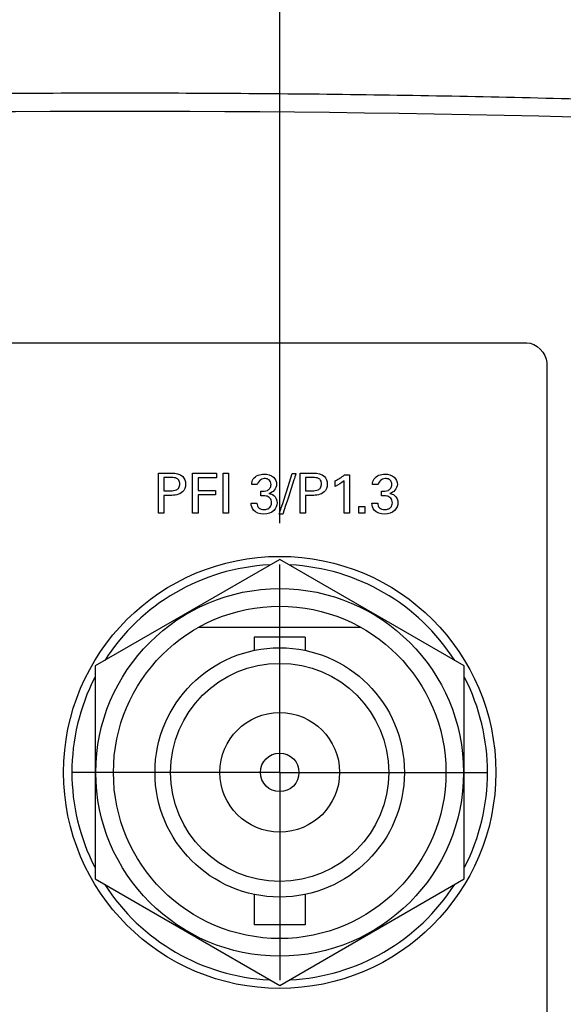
# Model space of a CAD drawing. Header units: inches. Extents: x 0 to 34, y 0 to 22.
# Tile 81 of 119: x 15.935 to 16.753, y 17.487 to 18.968. Entities that reach past the tile are written whole.
import ezdxf

# ---------------------------------------------------------------- set-up
doc = ezdxf.new("R2010")
doc.units = ezdxf.units.IN
doc.header["$LTSCALE"] = 1.87
doc.header["$MEASUREMENT"] = 0
doc.linetypes.add('CENTER', pattern=[0.6, 0.375, -0.075, 0.075, -0.075])
doc.layers.get('0').update_dxf_attribs({"linetype": 'CONTINUOUS'})
for name, color, linetype in [('DATUMCURVES', 7, 'CONTINUOUS'), ('DEFAULT_1', 7, 'CENTER'), ('DIMENSIONS', 7, 'CONTINUOUS')]:
    doc.layers.add(name, color=color, linetype=linetype)
doc.styles.get("Standard").update_dxf_attribs({"font": 'txt', "width": 0.8})
doc.dimstyles.new('DIMSTYLE_1', dxfattribs={"dimtxt": 0.125, "dimasz": 0.18, "dimexe": 0.18, "dimexo": 0.0625, "dimgap": 0.09, "dimtad": 0, "dimtih": 1, "dimtoh": 1, "dimdec": 3, "dimzin": 4, "dimdsep": 46, "dimtxsty": 'STANDARD', "dimblk": '_FILLED', "dimblk1": '_FILLED', "dimblk2": '_FILLED', "dimcen": 0.09, "dimadec": 0, "dimazin": 0, "dimtp": 0.001, "dimtm": 0.001, "dimtfac": 1, "dimtdec": 3, "dimtofl": 0, "dimtmove": 0, "dimatfit": 3, "dimldrblk": '_FILLED', "dimfxl": 1, "dimtolj": 1, "dimtzin": 4, "dimarcsym": 0})

# ---------------------------------------------------------------- blocks, each defined once
blk = doc.blocks.new('_FILLED')
at = {"color": 0, "linetype": 'BYBLOCK'}
blk.add_solid([(0, 0), (-1, 0.1736), (-1, -0.1736)], dxfattribs=at)
blk = doc.blocks.new('*D5')
at = {"layer": 'DIMENSIONS', "color": 2, "linetype": 'CONTINUOUS'}
for p, q in [((16.3262, 18.2109), (16.3262, 20.5414)), ((17.6245, 17.3609), (17.6245, 20.5414)), ((16.3262, 20.4164), (15.6819, 20.4164)), ((17.6245, 20.4164), (17.9845, 20.4164))]:
    blk.add_line(p, q, dxfattribs=at)
at = {"layer": 'DIMENSIONS', "color": 2, "linetype": 'CONTINUOUS', "xscale": 0.18, "yscale": 0.18, "zscale": 0.18}
blk.add_blockref('_FILLED', (16.3262, 20.4164), dxfattribs=at)
at = {"layer": 'DIMENSIONS', "color": 2, "linetype": 'CONTINUOUS', "xscale": 0.18, "yscale": 0.18, "zscale": 0.18, "rotation": 180}
blk.add_blockref('_FILLED', (17.6245, 20.4164), dxfattribs=at)
at = {"layer": 'DIMENSIONS', "color": 2, "linetype": 'CONTINUOUS', "width": 0.8}
for s, p in [('[', (14.9194, 20.3539)), (']', (15.5194, 20.3539)), ('1.298', (14.2944, 20.3539)), ('32.98', (15.0194, 20.3539))]:
    blk.add_text(s, height=0.125, dxfattribs=at).set_placement(p)

msp = doc.modelspace()

# ---------------------------------------------------------------- linework, layer by layer
at = {"color": 7, "linetype": 'CONTINUOUS'}
for p, q in [((16.3262, 18.1563), (16.0487, 17.9961)), ((16.6037, 17.9961), (16.3262, 18.1563)), ((16.4486, 18.0539), (16.2038, 18.0539)), ((16.2877, 18.0391), (16.2877, 18.0194)), ((16.3647, 18.0391), (16.2877, 18.0391)), ((16.3647, 18.0391), (16.3647, 18.0194)), ((16.0487, 17.9961), (16.0487, 17.6756)), ((16.6037, 17.6756), (16.6037, 17.9961)), ((16.0487, 17.6756), (16.3262, 17.5154)), ((16.3262, 17.5154), (16.6037, 17.6756)), ((16.2877, 17.6524), (16.2877, 17.6066)), ((16.3647, 17.6524), (16.3647, 17.6066)), ((16.3647, 17.6066), (16.2877, 17.6066))]:
    msp.add_line(p, q, dxfattribs=at)
for radius in [0.325, 0.2765, 0.25, 0.1875, 0.164, 0.09, 0.029]:
    msp.add_circle((16.3262, 17.8359), radius, dxfattribs=at)
for centre, radius, start, end in [((16.0862, -7.9197), 26.75, 82.80027, 97.19973), ((16.3262, 17.8359), 0.3125, 92.8821, 147.3645), ((16.3262, 17.8359), 0.3125, 32.6355, 87.1179), ((16.3262, 17.8359), 0.3125, 152.8684, 207.1316), ((16.3262, 17.8359), 0.3125, 332.8684, 27.1316), ((16.3262, 17.8359), 0.3125, 212.6355, 267.1179), ((16.3262, 17.8359), 0.3125, 272.8821, 327.3645)]:
    msp.add_arc(centre, radius, start, end, dxfattribs=at)
msp.add_open_spline([(12.7517, 18.6477), (12.8722, 18.663), (13.1144, 18.692), (13.4795, 18.7306), (13.8476, 18.7643), (14.2181, 18.7931), (14.5905, 18.8168), (14.9645, 18.8353), (15.3396, 18.8485), (15.7154, 18.8564), (16.0915, 18.859), (16.4677, 18.8563), (16.8435, 18.8482), (17.2185, 18.8348), (17.5925, 18.8162), (17.9649, 18.7924), (18.3353, 18.7634), (18.7034, 18.7295), (19.065, 18.6911), (19.3037, 18.6625), (19.4207, 18.6477)], degree=3, knots=[0, 0, 0, 0, 0.054496, 0.109427, 0.164722, 0.220316, 0.276147, 0.332159, 0.388303, 0.444531, 0.5008, 0.557069, 0.613296, 0.669436, 0.725444, 0.781269, 0.836855, 0.892141, 0.947101, 1, 1, 1, 1], dxfattribs=at)
at = {"layer": 'DATUMCURVES', "color": 40, "linetype": 'CONTINUOUS'}
for points, knots in [([(12.9377, 18.4823, 0.8645), (13.1335, 18.4823, 0.8645), (14.3868, 18.4823, 0.8645), (15.6402, 18.4823, 0.8645), (16.6977, 18.4823, 0.8645)], [0, 0, 0, 0, 0.15625, 1, 1, 1, 1]), ([(16.7277, 18.4523, 0.8645), (16.7277, 18.3565, 0.8645), (16.7277, 17.7431, 0.8645), (16.7277, 17.1298, 0.8645), (16.7277, 16.6123, 0.8645)], [0, 0, 0, 0, 0.15625, 1, 1, 1, 1]), ([(16.1437, 18.286, 0.8645), (16.1448, 18.286, 0.8645), (16.1515, 18.286, 0.8645), (16.1582, 18.286, 0.8645), (16.1639, 18.286, 0.8645)], [0, 0, 0, 0, 0.15625, 1, 1, 1, 1]), ([(16.1437, 18.2259, 0.8645), (16.1437, 18.229, 0.8645), (16.1437, 18.249, 0.8645), (16.1437, 18.2691, 0.8645), (16.1437, 18.286, 0.8645)], [0, 0, 0, 0, 0.15625, 1, 1, 1, 1]), ([(16.1521, 18.2793, 0.8645), (16.1521, 18.2782, 0.8645), (16.1521, 18.2717, 0.8645), (16.1521, 18.2651, 0.8645), (16.1521, 18.2596, 0.8645)], [0, 0, 0, 0, 0.15625, 1, 1, 1, 1]), ([(16.1639, 18.286, 0.8645), (16.1696, 18.286, 0.8645), (16.1812, 18.2844, 0.8645), (16.1863, 18.2694, 0.8645), (16.1805, 18.2541, 0.8645), (16.1681, 18.2526, 0.8645), (16.1618, 18.2526, 0.8645)], [0, 0, 0, 0, 0.279878, 0.483843, 0.691118, 1, 1, 1, 1]), ([(16.162, 18.2596, 0.8645), (16.165, 18.2596, 0.8645), (16.1699, 18.2597, 0.8645), (16.1753, 18.2641, 0.8645), (16.1762, 18.2697, 0.8645), (16.1754, 18.2752, 0.8645), (16.1706, 18.2793, 0.8645), (16.1663, 18.2793, 0.8645), (16.1637, 18.2793, 0.8645)], [0, 0, 0, 0, 0.244769, 0.369269, 0.527844, 0.677836, 0.791049, 1, 1, 1, 1]), ([(16.1952, 18.286, 0.8645), (16.1971, 18.286, 0.8645), (16.209, 18.286, 0.8645), (16.221, 18.286, 0.8645), (16.2311, 18.286, 0.8645)], [0, 0, 0, 0, 0.15625, 1, 1, 1, 1]), ([(16.1952, 18.2259, 0.8645), (16.1952, 18.229, 0.8645), (16.1952, 18.249, 0.8645), (16.1952, 18.2691, 0.8645), (16.1952, 18.286, 0.8645)], [0, 0, 0, 0, 0.15625, 1, 1, 1, 1]), ([(16.2311, 18.2789, 0.8645), (16.2296, 18.2789, 0.8645), (16.2205, 18.2789, 0.8645), (16.2114, 18.2789, 0.8645), (16.2037, 18.2789, 0.8645)], [0, 0, 0, 0, 0.15625, 1, 1, 1, 1]), ([(16.2037, 18.2789, 0.8645), (16.2037, 18.278, 0.8645), (16.2037, 18.2717, 0.8645), (16.2037, 18.2655, 0.8645), (16.2037, 18.2602, 0.8645)], [0, 0, 0, 0, 0.15625, 1, 1, 1, 1]), ([(16.241, 18.2259, 0.8645), (16.241, 18.229, 0.8645), (16.241, 18.249, 0.8645), (16.241, 18.2691, 0.8645), (16.241, 18.286, 0.8645)], [0, 0, 0, 0, 0.15625, 1, 1, 1, 1]), ([(16.2493, 18.286, 0.8645), (16.2493, 18.2829, 0.8645), (16.2493, 18.2628, 0.8645), (16.2493, 18.2428, 0.8645), (16.2493, 18.2259, 0.8645)], [0, 0, 0, 0, 0.15625, 1, 1, 1, 1]), ([(16.2841, 18.2689, 0.8645), (16.2842, 18.2718, 0.8645), (16.2863, 18.2811, 0.8645), (16.2968, 18.2846, 0.8645), (16.3027, 18.2846, 0.8645)], [0, 0, 0, 0, 0.33306, 1, 1, 1, 1]), ([(16.3027, 18.2846, 0.8645), (16.3077, 18.2846, 0.8645), (16.3174, 18.2822, 0.8645), (16.3248, 18.267, 0.8645), (16.3159, 18.2567, 0.8645), (16.3101, 18.2554, 0.8645)], [0, 0, 0, 0, 0.335494, 0.600004, 1, 1, 1, 1]), ([(16.3256, 18.2245, 0.8645), (16.3266, 18.2277, 0.8645), (16.3331, 18.2479, 0.8645), (16.3396, 18.2682, 0.8645), (16.3451, 18.2853, 0.8645)], [0, 0, 0, 0, 0.15625, 1, 1, 1, 1]), ([(16.3505, 18.2853, 0.8645), (16.3495, 18.2821, 0.8645), (16.343, 18.2619, 0.8645), (16.3365, 18.2416, 0.8645), (16.3311, 18.2245, 0.8645)], [0, 0, 0, 0, 0.15625, 1, 1, 1, 1]), ([(16.3568, 18.286, 0.8645), (16.3579, 18.286, 0.8645), (16.3646, 18.286, 0.8645), (16.3713, 18.286, 0.8645), (16.377, 18.286, 0.8645)], [0, 0, 0, 0, 0.15625, 1, 1, 1, 1]), ([(16.3568, 18.2259, 0.8645), (16.3568, 18.229, 0.8645), (16.3568, 18.249, 0.8645), (16.3568, 18.2691, 0.8645), (16.3568, 18.286, 0.8645)], [0, 0, 0, 0, 0.15625, 1, 1, 1, 1]), ([(16.3652, 18.2793, 0.8645), (16.3652, 18.2782, 0.8645), (16.3652, 18.2717, 0.8645), (16.3652, 18.2651, 0.8645), (16.3652, 18.2596, 0.8645)], [0, 0, 0, 0, 0.15625, 1, 1, 1, 1]), ([(16.377, 18.286, 0.8645), (16.3827, 18.286, 0.8645), (16.3942, 18.2844, 0.8645), (16.3994, 18.2694, 0.8645), (16.3935, 18.2541, 0.8645), (16.3812, 18.2526, 0.8645), (16.3749, 18.2526, 0.8645)], [0, 0, 0, 0, 0.279795, 0.483819, 0.691198, 1, 1, 1, 1]), ([(16.3751, 18.2596, 0.8645), (16.3781, 18.2596, 0.8645), (16.383, 18.2597, 0.8645), (16.3884, 18.2641, 0.8645), (16.3893, 18.2697, 0.8645), (16.3885, 18.2752, 0.8645), (16.3837, 18.2793, 0.8645), (16.3794, 18.2793, 0.8645), (16.3768, 18.2793, 0.8645)], [0, 0, 0, 0, 0.244823, 0.369283, 0.527842, 0.677819, 0.790992, 1, 1, 1, 1]), ([(16.431, 18.2835, 0.8645), (16.431, 18.2805, 0.8645), (16.431, 18.2613, 0.8645), (16.431, 18.2421, 0.8645), (16.431, 18.2259, 0.8645)], [0, 0, 0, 0, 0.15625, 1, 1, 1, 1]), ([(16.4657, 18.2689, 0.8645), (16.4658, 18.2718, 0.8645), (16.4679, 18.2811, 0.8645), (16.4784, 18.2846, 0.8645), (16.4843, 18.2846, 0.8645)], [0, 0, 0, 0, 0.33306, 1, 1, 1, 1]), ([(16.4843, 18.2846, 0.8645), (16.4893, 18.2846, 0.8645), (16.4989, 18.2822, 0.8645), (16.5064, 18.267, 0.8645), (16.4974, 18.2567, 0.8645), (16.4917, 18.2554, 0.8645)], [0, 0, 0, 0, 0.335494, 0.600004, 1, 1, 1, 1]), ([(16.3048, 18.278, 0.8645), (16.3042, 18.278, 0.8645), (16.2987, 18.2779, 0.8645), (16.293, 18.2735, 0.8645), (16.2925, 18.2689, 0.8645)], [0, 0, 0, 0, 0.107648, 1, 1, 1, 1]), ([(16.2977, 18.2589, 0.8645), (16.301, 18.2586, 0.8645), (16.3063, 18.2588, 0.8645), (16.3123, 18.2631, 0.8645), (16.3135, 18.2683, 0.8645), (16.3128, 18.2729, 0.8645), (16.3099, 18.2767, 0.8645), (16.3068, 18.2778, 0.8645), (16.3048, 18.278, 0.8645)], [0, 0, 0, 0, 0.289095, 0.435321, 0.603826, 0.726798, 0.829681, 1, 1, 1, 1]), ([(16.423, 18.2259, 0.8645), (16.423, 18.2284, 0.8645), (16.423, 18.2446, 0.8645), (16.423, 18.2608, 0.8645), (16.423, 18.2744, 0.8645)], [0, 0, 0, 0, 0.15625, 1, 1, 1, 1]), ([(16.4864, 18.278, 0.8645), (16.4858, 18.278, 0.8645), (16.4803, 18.2779, 0.8645), (16.4746, 18.2735, 0.8645), (16.4741, 18.2689, 0.8645)], [0, 0, 0, 0, 0.107575, 1, 1, 1, 1]), ([(16.4793, 18.2589, 0.8645), (16.4826, 18.2586, 0.8645), (16.4879, 18.2588, 0.8645), (16.4938, 18.2631, 0.8645), (16.4951, 18.2683, 0.8645), (16.4944, 18.2729, 0.8645), (16.4915, 18.2767, 0.8645), (16.4884, 18.2778, 0.8645), (16.4864, 18.278, 0.8645)], [0, 0, 0, 0, 0.288939, 0.43525, 0.603787, 0.726771, 0.829664, 1, 1, 1, 1]), ([(16.1521, 18.2526, 0.8645), (16.1521, 18.2512, 0.8645), (16.1521, 18.2423, 0.8645), (16.1521, 18.2334, 0.8645), (16.1521, 18.2259, 0.8645)], [0, 0, 0, 0, 0.15625, 1, 1, 1, 1]), ([(16.2037, 18.2602, 0.8645), (16.2051, 18.2602, 0.8645), (16.2137, 18.2602, 0.8645), (16.2223, 18.2602, 0.8645), (16.2295, 18.2602, 0.8645)], [0, 0, 0, 0, 0.15625, 1, 1, 1, 1]), ([(16.2295, 18.2532, 0.8645), (16.2282, 18.2532, 0.8645), (16.2196, 18.2532, 0.8645), (16.211, 18.2532, 0.8645), (16.2037, 18.2532, 0.8645)], [0, 0, 0, 0, 0.15625, 1, 1, 1, 1]), ([(16.2037, 18.2532, 0.8645), (16.2037, 18.2518, 0.8645), (16.2037, 18.2427, 0.8645), (16.2037, 18.2335, 0.8645), (16.2037, 18.2259, 0.8645)], [0, 0, 0, 0, 0.15625, 1, 1, 1, 1]), ([(16.3141, 18.2415, 0.8645), (16.3141, 18.2441, 0.8645), (16.3124, 18.249, 0.8645), (16.3053, 18.2524, 0.8645), (16.3004, 18.2522, 0.8645), (16.2977, 18.2521, 0.8645)], [0, 0, 0, 0, 0.33909, 0.636556, 1, 1, 1, 1]), ([(16.3101, 18.2554, 0.8645), (16.3126, 18.2551, 0.8645), (16.3193, 18.2529, 0.8645), (16.3224, 18.2456, 0.8645), (16.3224, 18.2414, 0.8645)], [0, 0, 0, 0, 0.381696, 1, 1, 1, 1]), ([(16.3652, 18.2526, 0.8645), (16.3652, 18.2512, 0.8645), (16.3652, 18.2423, 0.8645), (16.3652, 18.2334, 0.8645), (16.3652, 18.2259, 0.8645)], [0, 0, 0, 0, 0.15625, 1, 1, 1, 1]), ([(16.4957, 18.2415, 0.8645), (16.4957, 18.2441, 0.8645), (16.494, 18.249, 0.8645), (16.4869, 18.2524, 0.8645), (16.482, 18.2522, 0.8645), (16.4793, 18.2521, 0.8645)], [0, 0, 0, 0, 0.339179, 0.637183, 1, 1, 1, 1]), ([(16.4917, 18.2554, 0.8645), (16.4942, 18.2551, 0.8645), (16.5009, 18.2529, 0.8645), (16.504, 18.2456, 0.8645), (16.504, 18.2414, 0.8645)], [0, 0, 0, 0, 0.381696, 1, 1, 1, 1]), ([(16.3224, 18.2414, 0.8645), (16.3224, 18.2373, 0.8645), (16.3179, 18.2274, 0.8645), (16.3023, 18.2228, 0.8645), (16.286, 18.2272, 0.8645), (16.2833, 18.2371, 0.8645), (16.2832, 18.2407, 0.8645)], [0, 0, 0, 0, 0.223069, 0.507165, 0.808159, 1, 1, 1, 1]), ([(16.292, 18.2407, 0.8645), (16.292, 18.2383, 0.8645), (16.2939, 18.2325, 0.8645), (16.3016, 18.2309, 0.8645), (16.3076, 18.2317, 0.8645), (16.3126, 18.2348, 0.8645), (16.3141, 18.2389, 0.8645), (16.3141, 18.2415, 0.8645)], [0, 0, 0, 0, 0.221504, 0.478133, 0.639467, 0.769827, 1, 1, 1, 1]), ([(16.504, 18.2414, 0.8645), (16.504, 18.2373, 0.8645), (16.4995, 18.2274, 0.8645), (16.4839, 18.2228, 0.8645), (16.4676, 18.2272, 0.8645), (16.4649, 18.2371, 0.8645), (16.4647, 18.2407, 0.8645)], [0, 0, 0, 0, 0.223057, 0.507138, 0.808092, 1, 1, 1, 1]), ([(16.4736, 18.2407, 0.8645), (16.4735, 18.2383, 0.8645), (16.4755, 18.2325, 0.8645), (16.4832, 18.2309, 0.8645), (16.4891, 18.2317, 0.8645), (16.4942, 18.2348, 0.8645), (16.4956, 18.2389, 0.8645), (16.4957, 18.2415, 0.8645)], [0, 0, 0, 0, 0.221433, 0.478177, 0.639497, 0.769847, 1, 1, 1, 1])]:
    msp.add_open_spline(points, degree=3, knots=knots, dxfattribs=at)
for points in [[(16.6977, 18.4823, 0.8645), (16.7118, 18.4823, 0.8645), (16.7277, 18.4664, 0.8645), (16.7277, 18.4523, 0.8645)], [(16.1637, 18.2793, 0.8645), (16.1598, 18.2793, 0.8645), (16.156, 18.2793, 0.8645), (16.1521, 18.2793, 0.8645)], [(16.2311, 18.286, 0.8645), (16.2311, 18.2837, 0.8645), (16.2311, 18.2813, 0.8645), (16.2311, 18.2789, 0.8645)], [(16.241, 18.286, 0.8645), (16.2438, 18.286, 0.8645), (16.2465, 18.286, 0.8645), (16.2493, 18.286, 0.8645)], [(16.3451, 18.2853, 0.8645), (16.3469, 18.2853, 0.8645), (16.3487, 18.2853, 0.8645), (16.3505, 18.2853, 0.8645)], [(16.3768, 18.2793, 0.8645), (16.3729, 18.2793, 0.8645), (16.369, 18.2793, 0.8645), (16.3652, 18.2793, 0.8645)], [(16.4096, 18.2744, 0.8645), (16.4145, 18.277, 0.8645), (16.4193, 18.2799, 0.8645), (16.4236, 18.2835, 0.8645)], [(16.4236, 18.2835, 0.8645), (16.426, 18.2835, 0.8645), (16.4285, 18.2835, 0.8645), (16.431, 18.2835, 0.8645)], [(16.2925, 18.2689, 0.8645), (16.2897, 18.2689, 0.8645), (16.2869, 18.2689, 0.8645), (16.2841, 18.2689, 0.8645)], [(16.423, 18.2744, 0.8645), (16.419, 18.2711, 0.8645), (16.4143, 18.2683, 0.8645), (16.4096, 18.2661, 0.8645)], [(16.4096, 18.2661, 0.8645), (16.4096, 18.2689, 0.8645), (16.4096, 18.2717, 0.8645), (16.4096, 18.2744, 0.8645)], [(16.4741, 18.2689, 0.8645), (16.4713, 18.2689, 0.8645), (16.4685, 18.2689, 0.8645), (16.4657, 18.2689, 0.8645)], [(16.1521, 18.2596, 0.8645), (16.1554, 18.2596, 0.8645), (16.1587, 18.2596, 0.8645), (16.162, 18.2596, 0.8645)], [(16.1618, 18.2526, 0.8645), (16.1586, 18.2526, 0.8645), (16.1553, 18.2526, 0.8645), (16.1521, 18.2526, 0.8645)], [(16.2295, 18.2602, 0.8645), (16.2295, 18.2579, 0.8645), (16.2295, 18.2555, 0.8645), (16.2295, 18.2532, 0.8645)], [(16.2977, 18.2521, 0.8645), (16.2977, 18.2544, 0.8645), (16.2977, 18.2566, 0.8645), (16.2977, 18.2589, 0.8645)], [(16.3652, 18.2596, 0.8645), (16.3685, 18.2596, 0.8645), (16.3718, 18.2596, 0.8645), (16.3751, 18.2596, 0.8645)], [(16.3749, 18.2526, 0.8645), (16.3717, 18.2526, 0.8645), (16.3684, 18.2526, 0.8645), (16.3652, 18.2526, 0.8645)], [(16.4793, 18.2521, 0.8645), (16.4793, 18.2544, 0.8645), (16.4793, 18.2566, 0.8645), (16.4793, 18.2589, 0.8645)], [(16.2832, 18.2407, 0.8645), (16.2861, 18.2407, 0.8645), (16.289, 18.2407, 0.8645), (16.292, 18.2407, 0.8645)], [(16.4452, 18.2359, 0.8645), (16.4482, 18.2359, 0.8645), (16.4513, 18.2359, 0.8645), (16.4544, 18.2359, 0.8645)], [(16.4452, 18.2259, 0.8645), (16.4452, 18.2292, 0.8645), (16.4452, 18.2325, 0.8645), (16.4452, 18.2359, 0.8645)], [(16.4544, 18.2359, 0.8645), (16.4544, 18.2325, 0.8645), (16.4544, 18.2292, 0.8645), (16.4544, 18.2259, 0.8645)], [(16.4647, 18.2407, 0.8645), (16.4677, 18.2407, 0.8645), (16.4706, 18.2407, 0.8645), (16.4736, 18.2407, 0.8645)], [(16.1521, 18.2259, 0.8645), (16.1493, 18.2259, 0.8645), (16.1465, 18.2259, 0.8645), (16.1437, 18.2259, 0.8645)], [(16.2037, 18.2259, 0.8645), (16.2009, 18.2259, 0.8645), (16.1981, 18.2259, 0.8645), (16.1952, 18.2259, 0.8645)], [(16.2493, 18.2259, 0.8645), (16.2465, 18.2259, 0.8645), (16.2438, 18.2259, 0.8645), (16.241, 18.2259, 0.8645)], [(16.3311, 18.2245, 0.8645), (16.3292, 18.2245, 0.8645), (16.3274, 18.2245, 0.8645), (16.3256, 18.2245, 0.8645)], [(16.3652, 18.2259, 0.8645), (16.3624, 18.2259, 0.8645), (16.3596, 18.2259, 0.8645), (16.3568, 18.2259, 0.8645)], [(16.431, 18.2259, 0.8645), (16.4283, 18.2259, 0.8645), (16.4257, 18.2259, 0.8645), (16.423, 18.2259, 0.8645)], [(16.4544, 18.2259, 0.8645), (16.4513, 18.2259, 0.8645), (16.4482, 18.2259, 0.8645), (16.4452, 18.2259, 0.8645)]]:
    msp.add_open_spline(points, degree=3, dxfattribs=at)
at = {"layer": 'DEFAULT_1', "color": 7, "linetype": 'CENTER'}
for q in [(16.3262, 18.1484), (16.0137, 17.8359), (16.3262, 17.5234), (16.6387, 17.8359)]:
    msp.add_line((16.3262, 17.8359), q, dxfattribs=at)

# ---------------------------------------------------------------- dimensions: what is measured, and where the dimension line sits
at = {"layer": 'DIMENSIONS', "color": 2, "linetype": 'CONTINUOUS'}
dim = msp.add_linear_dim(base=(16.3262, 20.4164), p1=(17.6245, 17.3609), p2=(16.3262, 18.2109), angle=180, dimstyle='DIMSTYLE_1', dxfattribs=at)
dim.commit()
dim.dimension.update_dxf_attribs({"geometry": '*D5', "text_midpoint": (14.9569, 20.4164), "dimtype": 160})

doc.saveas('drawing.dxf')
